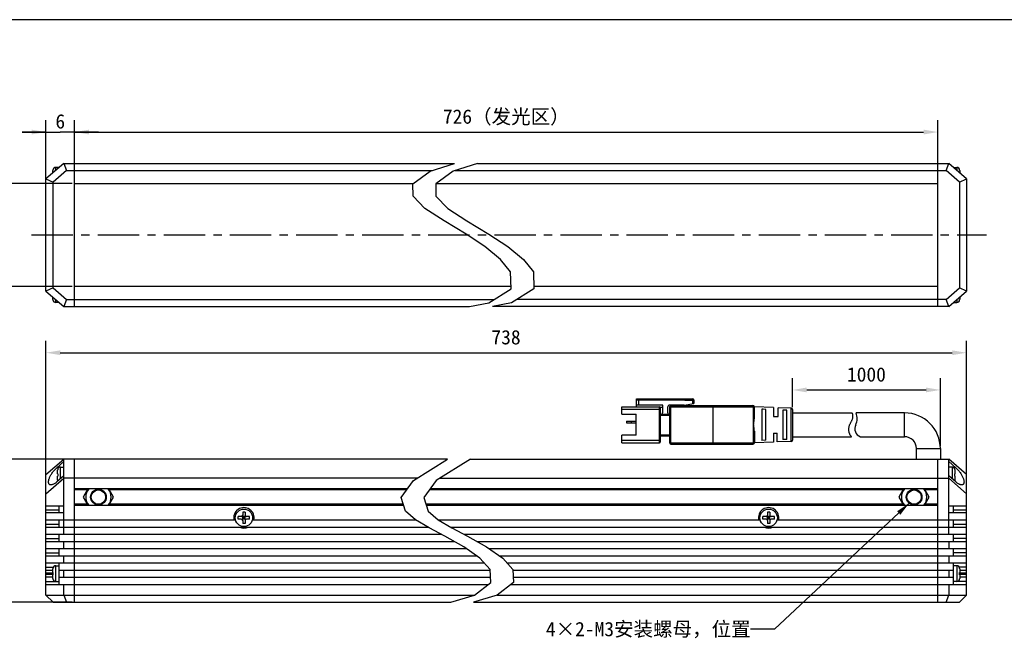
# Model space of a CAD drawing. Header units: millimetres. Extents: x -36 to 435, y 98 to 308.
# Tile 3 of 4: x 68 to 275, y 178 to 308. Entities that reach past the tile are written whole.
import ezdxf
from ezdxf.enums import TextEntityAlignment as Align

# ---------------------------------------------------------------- set-up
doc = ezdxf.new("R2010")
doc.units = ezdxf.units.MM
doc.header["$LTSCALE"] = 23.1
doc.header["$PDMODE"] = 3
doc.header["$PDSIZE"] = 8
doc.linetypes.add('CENTER', pattern=[0.6, 0.375, -0.075, 0.075, -0.075])
doc.layers.get('0').update_dxf_attribs({"linetype": 'CONTINUOUS'})
doc.layers.get('Defpoints').update_dxf_attribs({"linetype": 'CONTINUOUS'})
for name, color, linetype in [('00_COMPONENTS', 7, 'CONTINUOUS'), ('07_ALL_HOLES', 7, 'CONTINUOUS'), ('50_ALL_DETAILS', 7, 'CONTINUOUS'), ('51__DRAFT_DIMS', 7, 'CONTINUOUS'), ('_X2_56FE5C42_X0__01_528', 7, 'CONTINUOUS')]:
    doc.layers.add(name, color=color, linetype=linetype)
doc.styles.get("Standard").update_dxf_attribs({"font": 'simfang.ttf'})
doc.dimstyles.new('DIMSTYLE_1', dxfattribs={"dimtxt": 3, "dimasz": 3, "dimexe": 2.5, "dimexo": 0.5, "dimgap": 0.75, "dimtad": 1, "dimdsep": 46, "dimtxsty": 'STANDARD', "dimblk": '_FILLED', "dimblk1": '_FILLED', "dimblk2": '_FILLED', "dimcen": 0.09, "dimclrt": 3, "dimazin": 2, "dimtp": 0.5, "dimtm": 0.5, "dimtfac": 1, "dimtofl": 0, "dimtmove": 0, "dimatfit": 3, "dimldrblk": '_FILLED', "dimfxl": 1, "dimtolj": 1, "dimarcsym": 0})
doc.dimstyles.new('DIMSTYLE_2', dxfattribs={"dimtxt": 3, "dimasz": 3, "dimexe": 2.5, "dimexo": 0.5, "dimgap": 0.75, "dimtad": 1, "dimdsep": 46, "dimtxsty": 'STANDARD', "dimblk": '_FILLED', "dimblk1": '_FILLED', "dimblk2": '_FILLED', "dimcen": 0.09, "dimclrt": 3, "dimazin": 2, "dimtp": 0.3, "dimtm": 0.3, "dimtfac": 1, "dimtofl": 0, "dimtmove": 0, "dimatfit": 3, "dimldrblk": '_FILLED', "dimfxl": 1, "dimtolj": 1, "dimarcsym": 0})
doc.dimstyles.new('DIMSTYLE_3', dxfattribs={"dimtxt": 3, "dimasz": 3, "dimexe": 2.5, "dimexo": 0.5, "dimgap": 0.75, "dimtad": 1, "dimdsep": 46, "dimtxsty": 'STANDARD', "dimblk": '_FILLED', "dimblk1": '_FILLED', "dimblk2": '_FILLED', "dimcen": 0.09, "dimclrt": 3, "dimazin": 2, "dimtp": 0.2, "dimtm": 0.2, "dimtfac": 1, "dimtofl": 0, "dimtmove": 0, "dimatfit": 3, "dimldrblk": '_FILLED', "dimfxl": 1, "dimtolj": 1, "dimarcsym": 0})
doc.dimstyles.new('DIMSTYLE_4', dxfattribs={"dimtxt": 3, "dimasz": 3, "dimexe": 2.5, "dimexo": 0.5, "dimgap": 0.75, "dimtad": 1, "dimdsep": 46, "dimtxsty": 'STANDARD', "dimblk": '_FILLED', "dimblk1": '_FILLED', "dimblk2": '_FILLED', "dimcen": 0.09, "dimclrt": 3, "dimazin": 2, "dimtp": 0.1, "dimtm": 0.1, "dimtfac": 1, "dimtofl": 0, "dimtmove": 0, "dimatfit": 3, "dimldrblk": '_FILLED', "dimfxl": 1, "dimtolj": 1, "dimarcsym": 0})
doc.dimstyles.get("Standard").update_dxf_attribs({"dimtxt": 3, "dimasz": 3, "dimexe": 2.5, "dimexo": 0.5, "dimtad": 1, "dimdsep": 46, "dimtxsty": 'STANDARD', "dimblk": '_FILLED', "dimblk1": '_FILLED', "dimblk2": '_FILLED', "dimcen": 0.09, "dimclrt": 3, "dimazin": 2, "dimtol": 1, "dimtp": 0.01, "dimtm": 0.01, "dimtfac": 1, "dimtofl": 0, "dimtmove": 0, "dimatfit": 3, "dimldrblk": '_FILLED', "dimfxl": 1, "dimtolj": 1, "dimarcsym": 0})

# ---------------------------------------------------------------- blocks, each defined once
blk = doc.blocks.new('_FILLED')
at = {"color": 0, "linetype": 'ByBlock'}
blk.add_solid([(0, 0), (-1, 0.167), (-1, -0.167)], dxfattribs=at)
blk = doc.blocks.new('*D19')
at = {"layer": '51__DRAFT_DIMS', "color": 0, "lineweight": -2}
for p, q in [((73.67, 208.89), (73.67, 240.45)), ((266.68, 208.89), (266.68, 240.45)), ((76.67, 237.95), (263.68, 237.95))]:
    blk.add_line(p, q, dxfattribs=at)
at = {"layer": 'Defpoints', "color": 0}
for p in [(266.68, 237.95), (73.67, 208.39), (266.68, 208.39)]:
    blk.add_point(p, dxfattribs=at)
at = {"layer": '51__DRAFT_DIMS', "color": 0, "linetype": 'ByBlock', "lineweight": -2, "xscale": 3, "yscale": 3, "zscale": 3, "rotation": 180}
blk.add_blockref('_FILLED', (73.67, 237.95), dxfattribs=at)
at = {"layer": '51__DRAFT_DIMS', "color": 0, "linetype": 'ByBlock', "lineweight": -2, "xscale": 3, "yscale": 3, "zscale": 3}
blk.add_blockref('_FILLED', (266.68, 237.95), dxfattribs=at)
at = {"layer": '51__DRAFT_DIMS', "color": 3, "insert": (170.12, 242.7), "char_height": 3, "attachment_point": 2, "line_spacing_factor": 0.9}
blk.add_mtext('\\A1;738', dxfattribs=at)
blk = doc.blocks.new('*D20')
at = {"layer": '51__DRAFT_DIMS', "color": 0, "lineweight": -2}
for p, q in [((230.18, 226.55), (230.18, 232.65)), ((261.18, 218.34), (261.18, 232.65)), ((233.18, 230.15), (258.18, 230.15))]:
    blk.add_line(p, q, dxfattribs=at)
at = {"layer": 'Defpoints', "color": 0}
for p in [(261.18, 230.15), (230.18, 226.05), (261.18, 217.84)]:
    blk.add_point(p, dxfattribs=at)
at = {"layer": '51__DRAFT_DIMS', "color": 0, "linetype": 'ByBlock', "lineweight": -2, "xscale": 3, "yscale": 3, "zscale": 3, "rotation": 180}
blk.add_blockref('_FILLED', (230.18, 230.15), dxfattribs=at)
at = {"layer": '51__DRAFT_DIMS', "color": 0, "linetype": 'ByBlock', "lineweight": -2, "xscale": 3, "yscale": 3, "zscale": 3}
blk.add_blockref('_FILLED', (261.18, 230.15), dxfattribs=at)
at = {"layer": '51__DRAFT_DIMS', "color": 3, "insert": (245.68, 234.9), "char_height": 3, "attachment_point": 2, "line_spacing_factor": 0.9}
blk.add_mtext('\\A1;1000{}{{\\H0.7x;}{}}', dxfattribs=at)
blk = doc.blocks.new('*D3')
at = {"layer": '51__DRAFT_DIMS', "color": 0, "lineweight": -2}
for p, q in [((79.17, 273.44), (62.97, 273.44)), ((65.47, 270.44), (65.47, 254.84)), ((79.17, 251.84), (62.97, 251.84))]:
    blk.add_line(p, q, dxfattribs=at)
at = {"layer": 'Defpoints', "color": 0}
for p in [(79.67, 273.44), (65.47, 251.84), (79.67, 251.84)]:
    blk.add_point(p, dxfattribs=at)
at = {"layer": '51__DRAFT_DIMS', "color": 0, "linetype": 'ByBlock', "lineweight": -2, "xscale": 3, "yscale": 3, "zscale": 3}
for p, rotation in [((65.47, 273.44), 90), ((65.47, 251.84), 270)]:
    blk.add_blockref('_FILLED', p, dxfattribs=dict(at, rotation=rotation))
at = {"layer": '51__DRAFT_DIMS', "color": 3, "insert": (60.72, 262.64), "char_height": 3, "attachment_point": 2, "rotation": 90, "line_spacing_factor": 0.9}
blk.add_mtext('\\A1;\\A1;21.6（发光区）', dxfattribs=at)
blk = doc.blocks.new('*D17')
at = {"layer": '51__DRAFT_DIMS', "color": 0, "lineweight": -2}
for p, q in [((79.67, 276.64), (79.67, 286.71)), ((260.68, 276.64), (260.68, 286.71)), ((82.67, 284.21), (257.68, 284.21))]:
    blk.add_line(p, q, dxfattribs=at)
at = {"layer": 'Defpoints', "color": 0}
for p in [(260.68, 284.21), (79.67, 276.14), (260.68, 276.14)]:
    blk.add_point(p, dxfattribs=at)
at = {"layer": '51__DRAFT_DIMS', "color": 0, "linetype": 'ByBlock', "lineweight": -2, "xscale": 3, "yscale": 3, "zscale": 3, "rotation": 180}
blk.add_blockref('_FILLED', (79.67, 284.21), dxfattribs=at)
at = {"layer": '51__DRAFT_DIMS', "color": 0, "linetype": 'ByBlock', "lineweight": -2, "xscale": 3, "yscale": 3, "zscale": 3}
blk.add_blockref('_FILLED', (260.68, 284.21), dxfattribs=at)
at = {"layer": '51__DRAFT_DIMS', "color": 3, "insert": (170.17, 288.96), "char_height": 3, "attachment_point": 2, "line_spacing_factor": 0.9}
blk.add_mtext('\\A1;726（发光区）', dxfattribs=at)
blk = doc.blocks.new('*D5')
at = {"layer": '51__DRAFT_DIMS', "color": 4, "transparency": 16777216}
for p, q in [((79.17, 215.64), (59.45, 215.64)), ((61.95, 215.64), (61.95, 200.64)), ((61.95, 185.64), (61.95, 200.64)), ((79.17, 185.64), (59.45, 185.64))]:
    blk.add_line(p, q, dxfattribs=at)
at = {"layer": '51__DRAFT_DIMS', "color": 4, "transparency": 16777216, "xscale": 3, "yscale": 3, "zscale": 3}
for p, rotation in [((61.95, 215.64), 90), ((61.95, 185.64), 270)]:
    blk.add_blockref('_FILLED', p, dxfattribs=dict(at, rotation=rotation))
at = {"layer": '51__DRAFT_DIMS', "color": 3, "transparency": 16777216}
blk.add_text('30', height=3, rotation=90, dxfattribs=at).set_placement((61.2, 200.64), align=Align.CENTER)
blk = doc.blocks.new('*D11')
at = {"layer": '51__DRAFT_DIMS', "color": 4, "transparency": 16777216}
for p, q in [((73.67, 273.07), (73.67, 286.71)), ((79.67, 276.64), (79.67, 286.71)), ((73.67, 284.21), (68.67, 284.21)), ((68.67, 284.21), (76.67, 284.21)), ((84.67, 284.21), (76.67, 284.21)), ((79.67, 284.21), (84.67, 284.21))]:
    blk.add_line(p, q, dxfattribs=at)
at = {"layer": '51__DRAFT_DIMS', "color": 4, "transparency": 16777216, "xscale": 3, "yscale": 3, "zscale": 3}
blk.add_blockref('_FILLED', (73.67, 284.21), dxfattribs=at)
at = {"layer": '51__DRAFT_DIMS', "color": 4, "transparency": 16777216, "xscale": 3, "yscale": 3, "zscale": 3, "rotation": 180}
blk.add_blockref('_FILLED', (79.67, 284.21), dxfattribs=at)
at = {"layer": '51__DRAFT_DIMS', "color": 3, "transparency": 16777216}
blk.add_text('6', height=3, dxfattribs=at).set_placement((76.67, 284.96), align=Align.CENTER)

msp = doc.modelspace()

# ---------------------------------------------------------------- linework, layer by layer
at = {"color": 7}
msp.add_line((435.40218, 307.76534), (-35.82587, 307.76534), dxfattribs=at)
at = {"color": 4}
for p, q in [((154.22751, 275.98773), (159.33071, 277.64155)), ((164.11355, 277.64155), (159.01035, 275.98773)), ((150.60371, 273.36279), (154.22751, 275.98773)), ((159.01035, 275.98773), (155.38656, 273.36279)), ((150.63225, 270.74744), (150.60371, 273.36279)), ((155.38656, 273.36279), (155.41509, 270.74744)), ((153.12532, 268.20969), (150.63225, 270.74744)), ((155.41509, 270.74744), (157.90817, 268.20969)), ((157.12262, 265.58234), (153.12532, 268.20969)), ((157.90817, 268.20969), (161.90547, 265.58234)), ((161.73435, 262.81737), (157.12262, 265.58234)), ((161.90547, 265.58234), (166.51719, 262.81737)), ((165.70057, 260.19628), (161.73435, 262.81737)), ((166.51719, 262.81737), (170.48342, 260.19628)), ((168.97586, 257.52098), (165.70057, 260.19628)), ((170.48342, 260.19628), (173.7587, 257.52098)), ((171.09183, 254.8873), (168.97586, 257.52098)), ((173.7587, 257.52098), (175.87467, 254.8873)), ((171.16515, 251.37122), (171.09183, 254.8873)), ((175.87467, 254.8873), (175.94799, 251.37122)), ((166.49886, 248.4219), (171.16515, 251.37122)), ((175.94799, 251.37122), (171.28171, 248.4219)), ((162.48708, 247.64155), (166.49886, 248.4219)), ((171.28171, 248.4219), (167.26993, 247.64155)), ((150.71483, 211.17161), (157.87689, 215.64164)), ((162.65973, 215.64164), (155.49768, 211.17161)), ((148.12481, 207.62198), (150.71483, 211.17161)), ((155.49768, 211.17161), (152.90765, 207.62198)), ((149.03291, 204.72167), (148.12481, 207.62198)), ((152.90765, 207.62198), (153.81576, 204.72167)), ((151.12911, 202.93743), (149.03291, 204.72167)), ((153.81576, 204.72167), (155.91195, 202.93743)), ((154.00154, 201.2255), (151.12911, 202.93743)), ((155.91195, 202.93743), (158.78439, 201.2255)), ((157.28018, 199.48783), (154.00154, 201.2255)), ((158.78439, 201.2255), (162.06303, 199.48783)), ((161.25675, 197.25415), (157.28018, 199.48783)), ((162.06303, 199.48783), (166.03959, 197.25415)), ((164.64311, 194.90594), (161.25675, 197.25415)), ((166.03959, 197.25415), (169.42596, 194.90594)), ((166.79627, 192.50937), (164.64311, 194.90594)), ((169.42596, 194.90594), (171.57911, 192.50937)), ((166.90117, 189.7574), (166.79627, 192.50937)), ((171.57911, 192.50937), (171.68401, 189.7574)), ((163.48167, 187.13253), (166.90117, 189.7574)), ((171.68401, 189.7574), (168.26451, 187.13253)), ((158.53445, 185.64164), (163.48167, 187.13253)), ((168.26451, 187.13253), (163.31729, 185.64164))]:
    msp.add_line(p, q, dxfattribs=at)
at = {"layer": '00_COMPONENTS', "color": 7}
for p, q in [((77.41608, 277.64155), (73.66608, 274.39155)), ((76.41608, 276.79155), (75.71608, 276.79155)), ((76.41608, 276.77488), (76.41608, 276.79155)), ((77.41608, 277.64155), (77.97563, 276.14155)), ((77.41608, 277.64155), (159.33071, 277.64155)), ((79.66608, 247.64155), (79.66608, 277.64155)), ((164.11355, 277.64155), (262.93168, 277.64155)), ((260.68168, 247.64155), (260.68168, 277.64155)), ((262.37213, 276.14155), (262.93168, 277.64155)), ((266.68168, 274.39155), (262.93168, 277.64155)), ((263.93168, 276.79155), (264.63168, 276.79155)), ((263.93168, 276.79155), (263.93168, 276.77488)), ((75.11608, 275.64822), (75.11608, 276.16136)), ((75.11814, 276.24119), (75.12107, 276.24067)), ((77.97563, 276.14155), (75.16608, 273.70661)), ((77.97563, 276.14155), (154.70215, 276.14155)), ((159.48499, 276.14155), (262.37213, 276.14155)), ((265.18168, 273.70661), (262.37213, 276.14155)), ((265.22669, 276.24067), (265.2296, 276.24119)), ((265.23168, 276.16136), (265.23168, 275.64822)), ((73.66608, 250.89155), (73.66608, 274.39155)), ((73.66608, 274.39155), (75.16608, 273.70661)), ((75.16608, 251.57649), (75.16608, 273.70661)), ((79.66608, 273.44155), (150.71244, 273.44155)), ((155.49529, 273.44155), (260.68168, 273.44155)), ((265.18168, 273.70661), (266.68168, 274.39155)), ((265.18168, 273.70661), (265.18168, 251.57649)), ((266.68168, 274.39155), (266.68168, 250.89155)), ((75.16608, 251.57649), (73.66608, 250.89155)), ((73.66608, 250.89155), (77.41608, 247.64155)), ((75.16608, 251.57649), (77.97563, 249.14155)), ((171.15534, 251.84155), (79.66608, 251.84155)), ((260.68168, 251.84155), (175.93818, 251.84155)), ((262.37213, 249.14155), (265.18168, 251.57649)), ((262.93168, 247.64155), (266.68168, 250.89155)), ((266.68168, 250.89155), (265.18168, 251.57649)), ((75.11608, 249.12175), (75.11608, 249.63488)), ((75.12107, 249.04243), (75.11816, 249.04192)), ((76.41608, 248.49155), (75.71608, 248.49155)), ((76.41608, 248.49155), (76.41608, 248.50822)), ((77.97563, 249.14155), (77.41608, 247.64155)), ((77.97563, 249.14155), (167.63746, 249.14155)), ((262.37213, 249.14155), (172.4203, 249.14155)), ((262.93168, 247.64155), (262.37213, 249.14155)), ((263.93168, 248.50822), (263.93168, 248.49155)), ((263.93168, 248.49155), (264.63168, 248.49155)), ((265.22962, 249.04191), (265.22669, 249.04243)), ((265.23168, 249.63488), (265.23168, 249.12175)), ((77.41608, 247.64155), (162.48708, 247.64155)), ((262.93168, 247.64155), (167.26993, 247.64155)), ((253.68168, 225.34164), (243.52468, 225.34164)), ((244.40747, 220.34164), (253.68168, 220.34164)), ((256.18168, 215.64164), (256.18168, 217.84164)), ((261.18168, 217.84164), (261.18168, 215.64164)), ((73.66608, 212.39164), (77.41608, 215.64164)), ((75.91608, 213.82656), (77.41608, 215.12656)), ((77.41608, 199.89164), (77.41608, 215.64164)), ((157.87689, 215.64164), (77.41608, 215.64164)), ((79.66608, 185.64164), (79.66608, 215.64164)), ((162.65973, 215.64164), (262.93168, 215.64164)), ((260.68168, 185.64164), (260.68168, 215.64164)), ((266.68168, 212.39164), (262.93168, 215.64164)), ((262.93168, 199.89164), (262.93168, 215.64164)), ((262.93168, 215.12656), (264.43168, 213.82656)), ((76.11608, 212.59164), (76.11608, 213.36144)), ((76.11814, 213.44127), (76.12107, 213.44076)), ((76.71608, 213.99164), (77.41608, 213.99164)), ((263.63168, 213.99164), (262.93168, 213.99164)), ((264.22669, 213.44076), (264.22962, 213.44127)), ((264.22669, 213.44076), (264.22821, 213.4277)), ((264.22821, 213.4277), (264.22945, 213.41458)), ((264.22945, 213.41458), (264.23042, 213.40139)), ((264.23042, 213.40139), (264.23112, 213.38814)), ((264.23112, 213.38814), (264.23153, 213.37482)), ((264.23153, 213.37482), (264.23168, 213.36144)), ((264.23168, 213.36144), (264.23168, 212.59164)), ((73.66608, 187.14164), (73.66608, 212.39164)), ((73.66608, 208.39164), (77.41608, 211.64164)), ((77.41608, 212.15671), (75.91608, 210.85671)), ((76.11608, 212.59164), (76.12107, 212.59164)), ((76.11608, 211.32183), (76.11608, 212.09164)), ((76.12107, 212.09164), (76.11608, 212.09164)), ((76.12107, 211.24252), (76.11814, 211.242)), ((151.46793, 211.64164), (77.41608, 211.64164)), ((156.25077, 211.64164), (262.93168, 211.64164)), ((264.43168, 210.85671), (262.93168, 212.15671)), ((266.68168, 208.39164), (262.93168, 211.64164)), ((264.22669, 212.59164), (264.23168, 212.59164)), ((264.23168, 212.09164), (264.22669, 212.09164)), ((264.22822, 211.25566), (264.22669, 211.24252)), ((264.22962, 211.242), (264.22669, 211.24252)), ((264.22946, 211.26883), (264.22822, 211.25566)), ((264.23043, 211.28204), (264.22946, 211.26883)), ((264.23112, 211.29527), (264.23043, 211.28204)), ((264.23154, 211.30854), (264.23112, 211.29527)), ((264.23168, 211.32183), (264.23154, 211.30854)), ((264.23168, 212.09164), (264.23168, 211.32183)), ((266.68168, 187.14164), (266.68168, 212.39164)), ((149.41606, 209.39164), (79.66608, 209.39164)), ((82.47219, 209.39164), (81.49068, 207.69161)), ((87.84148, 207.69161), (86.85997, 209.39164)), ((260.68168, 209.39164), (154.1989, 209.39164)), ((253.48779, 209.39164), (252.50628, 207.69161)), ((258.85708, 207.69161), (257.87557, 209.39164)), ((81.49068, 207.69161), (82.47216, 205.99164)), ((86.86, 205.99164), (87.84148, 207.69161)), ((252.50628, 207.69161), (253.48776, 205.99164)), ((257.8756, 205.99164), (258.85708, 207.69161)), ((73.66608, 205.89164), (77.41608, 205.89164)), ((77.41608, 204.39164), (73.66608, 204.39164)), ((76.41608, 204.39164), (76.41608, 205.89164)), ((79.66608, 205.99164), (148.63528, 205.99164)), ((114.91608, 204.54164), (114.91608, 203.89164)), ((115.41608, 204.54164), (114.91608, 204.54164)), ((115.41608, 204.54164), (115.41608, 203.89164)), ((153.41812, 205.99164), (260.68168, 205.99164)), ((225.43168, 204.54164), (224.93168, 204.54164)), ((224.93168, 204.54164), (224.93168, 203.89164)), ((225.43168, 204.54164), (225.43168, 203.89164)), ((262.93168, 205.89164), (266.68168, 205.89164)), ((266.68168, 204.39164), (262.93168, 204.39164)), ((263.93168, 204.39164), (263.93168, 205.89164)), ((73.66608, 202.89164), (113.40984, 202.89164)), ((76.41608, 201.39164), (76.41608, 202.89164)), ((113.96608, 203.09164), (113.96608, 203.59164)), ((114.61608, 203.59164), (113.96608, 203.59164)), ((114.61608, 203.09164), (113.96608, 203.09164)), ((115.50395, 203.00377), (114.82821, 203.67951)), ((114.82821, 203.00377), (115.50395, 203.67951)), ((114.91608, 203.09164), (114.91608, 203.59164)), ((115.41608, 203.59164), (114.91608, 203.59164)), ((115.41608, 203.34164), (114.91608, 203.34164)), ((115.41608, 203.09164), (114.91608, 203.09164)), ((114.91608, 202.79164), (114.91608, 202.14164)), ((115.16608, 203.59164), (115.16608, 203.09164)), ((115.41608, 203.09164), (115.41608, 203.59164)), ((115.41608, 202.79164), (115.41608, 202.14164)), ((116.36608, 203.59164), (115.71608, 203.59164)), ((116.36608, 203.09164), (115.71608, 203.09164)), ((116.36608, 203.09164), (116.36608, 203.59164)), ((116.92232, 202.89164), (151.20595, 202.89164)), ((155.98879, 202.89164), (223.42544, 202.89164)), ((224.63168, 203.59164), (223.98168, 203.59164)), ((223.98168, 203.09164), (223.98168, 203.59164)), ((224.63168, 203.09164), (223.98168, 203.09164)), ((225.51955, 203.00377), (224.84381, 203.67951)), ((224.84381, 203.00377), (225.51955, 203.67951)), ((225.43168, 203.59164), (224.93168, 203.59164)), ((224.93168, 203.09164), (224.93168, 203.59164)), ((225.43168, 203.34164), (224.93168, 203.34164)), ((225.43168, 203.09164), (224.93168, 203.09164)), ((224.93168, 202.79164), (224.93168, 202.14164)), ((225.18168, 203.59164), (225.18168, 203.09164)), ((225.43168, 203.09164), (225.43168, 203.59164)), ((225.43168, 202.79164), (225.43168, 202.14164)), ((226.38168, 203.59164), (225.73168, 203.59164)), ((226.38168, 203.09164), (225.73168, 203.09164)), ((226.38168, 203.09164), (226.38168, 203.59164)), ((226.93792, 202.89164), (266.68168, 202.89164)), ((263.93168, 201.39164), (263.93168, 202.89164)), ((73.66608, 201.39164), (153.72279, 201.39164)), ((115.41608, 202.14164), (114.91608, 202.14164)), ((158.50563, 201.39164), (266.68168, 201.39164)), ((225.43168, 202.14164), (224.93168, 202.14164)), ((73.66608, 199.89164), (156.51828, 199.89164)), ((73.66608, 198.39164), (159.23171, 198.39164)), ((76.41608, 198.39164), (76.41608, 199.89164)), ((77.41608, 196.89164), (77.41608, 198.39164)), ((161.30112, 199.89164), (266.68168, 199.89164)), ((164.01455, 198.39164), (266.68168, 198.39164)), ((262.93168, 198.39164), (262.93168, 196.89164)), ((263.93168, 198.39164), (263.93168, 199.89164)), ((73.66608, 196.89164), (161.77953, 196.89164)), ((76.41608, 195.39164), (76.41608, 196.89164)), ((166.56237, 196.89164), (266.68168, 196.89164)), ((263.93168, 195.39164), (263.93168, 196.89164)), ((73.66608, 195.39164), (163.94268, 195.39164)), ((77.41608, 193.89164), (77.41608, 195.39164)), ((168.72553, 195.39164), (266.68168, 195.39164)), ((262.93168, 195.39164), (262.93168, 193.89164)), ((73.66608, 193.89164), (165.55439, 193.89164)), ((73.66608, 192.39164), (75.11608, 192.39164)), ((75.11608, 191.89164), (75.11608, 192.66144)), ((75.11814, 192.74127), (75.12107, 192.74076)), ((75.71608, 193.29164), (76.41608, 193.29164)), ((76.41608, 189.39164), (76.41608, 193.89164)), ((76.41608, 192.39164), (166.80076, 192.39164)), ((77.41608, 190.89164), (77.41608, 192.39164)), ((170.33724, 193.89164), (266.68168, 193.89164)), ((171.5836, 192.39164), (263.93168, 192.39164)), ((262.93168, 192.39164), (262.93168, 190.89164)), ((263.93168, 189.39164), (263.93168, 193.89164)), ((264.63168, 193.29164), (263.93168, 193.29164)), ((265.22669, 192.74076), (265.22962, 192.74127)), ((265.22669, 192.74076), (265.22821, 192.7277)), ((265.22821, 192.7277), (265.22945, 192.71458)), ((265.22945, 192.71458), (265.23042, 192.70139)), ((265.23042, 192.70139), (265.23112, 192.68814)), ((265.23112, 192.68814), (265.23153, 192.67482)), ((265.23153, 192.67482), (265.23168, 192.66144)), ((265.23168, 192.66144), (265.23168, 191.89164)), ((265.23168, 192.39164), (266.68168, 192.39164)), ((75.11608, 190.89164), (73.66608, 190.89164)), ((75.11608, 191.89164), (75.12107, 191.89164)), ((75.11608, 190.62183), (75.11608, 191.39164)), ((75.12107, 191.39164), (75.11608, 191.39164)), ((75.12107, 190.54252), (75.11814, 190.542)), ((75.71608, 189.99164), (76.41608, 189.99164)), ((76.41608, 190.89164), (166.85793, 190.89164)), ((171.64078, 190.89164), (263.93168, 190.89164)), ((264.63168, 189.99164), (263.93168, 189.99164)), ((265.22669, 191.89164), (265.23168, 191.89164)), ((265.23168, 191.39164), (265.22669, 191.39164)), ((265.22822, 190.55566), (265.22669, 190.54252)), ((265.22962, 190.542), (265.22669, 190.54252)), ((265.22946, 190.56883), (265.22822, 190.55566)), ((265.23043, 190.58204), (265.22946, 190.56883)), ((265.23112, 190.59527), (265.23043, 190.58204)), ((265.23154, 190.60854), (265.23112, 190.59527)), ((265.23168, 190.62183), (265.23154, 190.60854)), ((265.23168, 191.39164), (265.23168, 190.62183)), ((266.68168, 190.89164), (265.23168, 190.89164)), ((73.66608, 189.39164), (166.42467, 189.39164)), ((77.41608, 187.14164), (77.41608, 189.39164)), ((171.20752, 189.39164), (266.68168, 189.39164)), ((262.93168, 189.39164), (262.93168, 187.14164)), ((73.66608, 187.14164), (75.16608, 185.64164)), ((73.66608, 187.14164), (163.49353, 187.14164)), ((77.41608, 187.14164), (77.97563, 185.64164)), ((168.27638, 187.14164), (266.68168, 187.14164)), ((262.37213, 185.64164), (262.93168, 187.14164)), ((265.18168, 185.64164), (266.68168, 187.14164)), ((75.16608, 185.64164), (158.53445, 185.64164)), ((163.31729, 185.64164), (265.18168, 185.64164))]:
    msp.add_line(p, q, dxfattribs=at)
at = {"layer": '00_COMPONENTS', "color": 4}
for p, q in [((75.71608, 276.16822), (75.71608, 276.79155)), ((264.63168, 276.79155), (264.63168, 276.16822)), ((75.71608, 248.49155), (75.71608, 249.11488)), ((264.63168, 249.11488), (264.63168, 248.49155)), ((253.68168, 220.34164), (253.68168, 225.34164)), ((256.18168, 217.84164), (261.18168, 217.84164)), ((76.30571, 213.82656), (75.91608, 213.82656)), ((76.71608, 211.55005), (76.71608, 213.99164)), ((263.63168, 213.99164), (263.63168, 211.55005)), ((264.43168, 213.82656), (264.04205, 213.82656)), ((82.35672, 209.19164), (79.66608, 209.19164)), ((149.27012, 209.19164), (86.97544, 209.19164)), ((253.37232, 209.19164), (154.05297, 209.19164)), ((260.68168, 209.19164), (257.99104, 209.19164)), ((76.41608, 204.97742), (73.66608, 204.97742)), ((82.35669, 206.19164), (79.66608, 206.19164)), ((148.57266, 206.19164), (86.97547, 206.19164)), ((253.37229, 206.19164), (153.3555, 206.19164)), ((260.68168, 206.19164), (257.99107, 206.19164)), ((266.68168, 204.97742), (263.93168, 204.97742)), ((76.41608, 201.97742), (73.66608, 201.97742)), ((266.68168, 201.97742), (263.93168, 201.97742)), ((73.66608, 198.97742), (76.41608, 198.97742)), ((266.68168, 198.97742), (263.93168, 198.97742)), ((73.66608, 195.97742), (76.41608, 195.97742)), ((266.68168, 195.97742), (263.93168, 195.97742)), ((73.66608, 192.97742), (75.18984, 192.97742)), ((75.71608, 189.99164), (75.71608, 193.29164)), ((264.63168, 193.29164), (264.63168, 189.99164)), ((266.68168, 192.97742), (265.15792, 192.97742)), ((73.66608, 191.84356), (75.11999, 191.84356)), ((75.11999, 191.43971), (73.66608, 191.43971)), ((73.66608, 189.97742), (76.41608, 189.97742)), ((266.68168, 189.97742), (263.93168, 189.97742)), ((265.22777, 191.84356), (266.68168, 191.84356)), ((266.68168, 191.43971), (265.22777, 191.43971))]:
    msp.add_line(p, q, dxfattribs=at)
at = {"layer": '00_COMPONENTS', "color": 7}
for points in [[(75.12107, 276.24067), (75.11955, 276.22761), (75.11831, 276.21449), (75.11734, 276.2013), (75.11665, 276.18805), (75.11623, 276.17474), (75.11608, 276.16136)], [(265.23168, 276.16136), (265.23154, 276.17465), (265.23112, 276.18792), (265.23043, 276.20115), (265.22946, 276.21436), (265.22822, 276.22753), (265.22669, 276.24067)], [(75.11608, 249.12175), (75.11622, 249.10845), (75.11664, 249.09519), (75.11733, 249.08195), (75.1183, 249.06875), (75.11955, 249.05557), (75.12107, 249.04243)], [(265.22669, 249.04243), (265.22821, 249.05549), (265.22945, 249.06861), (265.23042, 249.0818), (265.23112, 249.09505), (265.23153, 249.10837), (265.23168, 249.12175)], [(74.70449, 210.24152), (74.63442, 210.24564), (74.55912, 210.25899), (74.49178, 210.28157), (74.43219, 210.31343), (74.37979, 210.35274), (74.33461, 210.39931), (74.29662, 210.45334), (74.26518, 210.51353), (74.24022, 210.57967), (74.22182, 210.65198), (74.20959, 210.72975), (74.2034, 210.81284), (74.20339, 210.90139), (74.20955, 210.99518), (74.22175, 211.09413), (74.24013, 211.19832), (74.26506, 211.30771), (74.29647, 211.42237), (74.33444, 211.54224), (74.3796, 211.66712), (74.43196, 211.79722), (74.49151, 211.93234), (74.55883, 212.07164), (74.63411, 212.21551), (74.71715, 212.36355), (74.80793, 212.51378), (74.90687, 212.66666), (75.01356, 212.82172), (75.12677, 212.97554), (75.24702, 213.12845), (75.37379, 213.28013), (75.50435, 213.42622), (75.6378, 213.56526), (75.77505, 213.69871), (75.91608, 213.82656)], [(76.12107, 213.44076), (76.11955, 213.4277), (76.11831, 213.41458), (76.11734, 213.40139), (76.11665, 213.38814), (76.11623, 213.37482), (76.11608, 213.36144)], [(264.43168, 213.82656), (264.57272, 213.69871), (264.70996, 213.56526), (264.84341, 213.42622), (264.97397, 213.28013), (265.10074, 213.12845), (265.22099, 212.97554), (265.3342, 212.82172), (265.44089, 212.66666), (265.53983, 212.51378), (265.63062, 212.36355), (265.71365, 212.21551), (265.78893, 212.07164), (265.85625, 211.93234), (265.9158, 211.79722), (265.96817, 211.66712), (266.01332, 211.54224), (266.05129, 211.42237), (266.0827, 211.30771), (266.10763, 211.19832), (266.12601, 211.09413), (266.13822, 210.99518), (266.14438, 210.90139), (266.14436, 210.81284), (266.13818, 210.72976), (266.12594, 210.65198), (266.10754, 210.57968), (266.08258, 210.51353), (266.05114, 210.45334), (266.01315, 210.39931), (265.96797, 210.35274), (265.91557, 210.31343), (265.85599, 210.28157), (265.78864, 210.25899), (265.71334, 210.24564), (265.64327, 210.24152)], [(75.91608, 210.85671), (75.7751, 210.74015), (75.63791, 210.63574), (75.5045, 210.54349), (75.37399, 210.46328), (75.24726, 210.39523), (75.12705, 210.33971), (75.01387, 210.29729), (74.9072, 210.2674), (74.80827, 210.24875), (74.71748, 210.24157), (74.70449, 210.24152)], [(76.11608, 211.32183), (76.11622, 211.30854), (76.11664, 211.29527), (76.11733, 211.28204), (76.1183, 211.26883), (76.11955, 211.25566), (76.12107, 211.24252)], [(76.12107, 212.59164), (76.12011, 212.55009), (76.11934, 212.50849), (76.11876, 212.46685), (76.11837, 212.42516), (76.11816, 212.38342), (76.11816, 212.29993)], [(76.11816, 212.29993), (76.11836, 212.25824), (76.11876, 212.21657), (76.11934, 212.17491), (76.12011, 212.13327), (76.12107, 212.09164)], [(264.2296, 212.38341), (264.2294, 212.42514), (264.229, 212.46682), (264.22842, 212.50847), (264.22765, 212.55007), (264.22669, 212.59164)], [(264.22669, 212.09164), (264.22765, 212.13326), (264.22842, 212.1749), (264.229, 212.21656), (264.2294, 212.25823), (264.2296, 212.29993), (264.2296, 212.38341)], [(265.64327, 210.24152), (265.63029, 210.24157), (265.53949, 210.24875), (265.44056, 210.2674), (265.3339, 210.29729), (265.22071, 210.33971), (265.1005, 210.39523), (264.97378, 210.46328), (264.84326, 210.54349), (264.70986, 210.63574), (264.57266, 210.74015), (264.43168, 210.85671)], [(75.12107, 192.74076), (75.11955, 192.7277), (75.11831, 192.71458), (75.11734, 192.70139), (75.11665, 192.68814), (75.11623, 192.67482), (75.11608, 192.66144)], [(75.11608, 190.62183), (75.11622, 190.60854), (75.11664, 190.59527), (75.11733, 190.58204), (75.1183, 190.56883), (75.11955, 190.55566), (75.12107, 190.54252)], [(75.12107, 191.89164), (75.12011, 191.85009), (75.11934, 191.80849), (75.11876, 191.76685), (75.11837, 191.72516), (75.11816, 191.68342), (75.11816, 191.59993)], [(75.11816, 191.59993), (75.11836, 191.55824), (75.11876, 191.51657), (75.11934, 191.47491), (75.12011, 191.43327), (75.12107, 191.39164)], [(265.2296, 191.68341), (265.2294, 191.72514), (265.229, 191.76682), (265.22842, 191.80847), (265.22765, 191.85007), (265.22669, 191.89164)], [(265.22669, 191.39164), (265.22765, 191.43326), (265.22842, 191.4749), (265.229, 191.51656), (265.2294, 191.55823), (265.2296, 191.59993), (265.2296, 191.68341)]]:
    msp.add_lwpolyline(points, dxfattribs=at)
for centre, radius in [((84.66608, 207.69161), 1.65), ((84.66608, 207.69161), 1.5), ((255.68168, 207.69161), 1.65), ((255.68168, 207.69161), 1.5), ((115.16608, 203.34164), 1.825), ((225.18168, 203.34164), 1.825)]:
    msp.add_circle(centre, radius, dxfattribs=at)
for centre, radius, start, end in [((75.71608, 276.19155), 0.6, 90, 175.2545596), ((264.63168, 276.19155), 0.6, 4.7454404, 90), ((75.71608, 249.09155), 0.6, 184.7454404, 270), ((264.63168, 249.09155), 0.6, 270, 355.2545596), ((240.75191, 224.19632), 3, 333.1562327, 22.4436174), ((253.68168, 217.84164), 7.5, 0, 90), ((245.03467, 222.02883), 1.8, 153.1562327, 249.6078352), ((253.68168, 217.84164), 2.5, 0, 90), ((76.71608, 213.39164), 0.6, 90, 175.2545596), ((263.63168, 213.39164), 0.6, 4.7454404, 90), ((76.71608, 211.29164), 0.6, 184.7454404, 201.8797858), ((263.63168, 211.29164), 0.6, 338.1202142, 355.2545596), ((84.66608, 207.69161), 2.65578, 140.1845643, 219.8141529), ((84.66608, 207.69161), 2.65578, 320.1858471, 39.8154357), ((255.68168, 207.69161), 2.65578, 140.1845643, 219.8141529), ((255.68168, 207.69161), 2.65578, 320.1858471, 39.8154357), ((115.16608, 203.34164), 2.15, 347.9185301, 192.0814699), ((225.18168, 203.34164), 2.15, 347.9185301, 192.0814699), ((114.61608, 203.89164), 0.3, 270, 360), ((114.61608, 202.79164), 0.3, 0, 90), ((115.71608, 203.89164), 0.3, 180, 270), ((115.71608, 202.79164), 0.3, 90, 180), ((224.63168, 203.89164), 0.3, 270, 360), ((224.63168, 202.79164), 0.3, 0, 90), ((225.73168, 203.89164), 0.3, 180, 270), ((225.73168, 202.79164), 0.3, 90, 180), ((115.16608, 203.34164), 2.15, 245.0908473, 294.9091527), ((225.18168, 203.34164), 2.15, 245.0908473, 294.9091527), ((75.71608, 192.69164), 0.6, 90, 175.2545596), ((264.63168, 192.69164), 0.6, 4.7454404, 90), ((75.71608, 190.59164), 0.6, 184.7454404, 270), ((264.63168, 190.59164), 0.6, 270, 355.2545596)]:
    msp.add_arc(centre, radius, start, end, dxfattribs=at)
at = {"layer": '07_ALL_HOLES', "color": 1, "linetype": 'CENTER'}
msp.add_line((70.66608, 262.64155), (270.85515, 262.64155), dxfattribs=at)
at = {"layer": '_X2_56FE5C42_X0__01_528', "color": 7}
for p, q in [((197.48168, 226.59164), (197.48168, 228.29164)), ((197.48168, 228.29164), (209.28168, 228.29164)), ((197.48168, 228.09164), (207.88168, 228.09164)), ((207.48168, 226.99164), (209.48168, 227.29164)), ((207.58168, 227.99164), (208.48168, 228.29164)), ((209.48168, 228.09164), (209.48168, 227.29164)), ((194.38168, 225.04164), (194.38168, 226.59164)), ((194.38168, 226.59164), (202.28168, 226.59164)), ((194.38168, 225.04164), (197.38168, 225.04164)), ((197.38168, 220.64164), (197.38168, 225.04164)), ((202.98168, 226.99164), (197.48168, 226.99164)), ((202.98168, 226.49164), (202.4547, 226.49164)), ((202.48168, 219.29164), (202.48168, 226.39164)), ((202.98168, 225.49164), (202.98168, 226.99164)), ((203.98168, 226.49164), (203.98168, 225.49164)), ((207.48168, 226.99164), (204.48168, 226.99164)), ((204.48168, 218.99164), (204.48168, 226.69164)), ((204.68168, 226.89164), (221.88168, 226.89164)), ((222.18168, 224.19491), (222.18168, 226.59164)), ((226.18168, 226.46664), (222.18168, 226.59164)), ((223.78168, 226.10162), (223.78168, 219.58165)), ((224.04685, 226.0923), (223.78169, 226.10162)), ((224.58169, 226.07308), (224.04685, 226.0923)), ((224.58168, 219.61006), (224.58168, 226.07308)), ((226.18168, 226.46664), (226.18168, 224.59191)), ((227.18168, 224.59177), (227.18168, 226.43539)), ((229.89105, 226.35072), (227.18168, 226.43539)), ((228.18168, 225.94469), (228.18168, 219.73859)), ((228.9813, 225.91581), (228.18168, 225.94469)), ((228.98129, 219.76731), (228.98129, 225.91581)), ((230.18168, 226.05086), (230.18168, 219.63241)), ((230.18168, 225.34164), (242.67451, 225.34164)), ((195.38168, 223.59164), (195.38168, 223.29164)), ((195.38168, 223.59164), (197.38168, 223.59164)), ((195.38168, 223.29164), (197.38168, 223.29164)), ((196.38168, 223.59164), (196.38168, 223.29164)), ((204.48168, 224.99164), (202.48168, 224.99164)), ((226.18169, 224.59164), (227.18169, 224.59164)), ((222.18168, 221.48834), (222.18168, 219.09164)), ((226.18168, 221.09164), (226.18168, 219.21664)), ((226.18168, 221.09164), (226.98168, 221.09164)), ((226.98168, 219.24164), (226.98168, 221.09164)), ((194.38168, 219.09164), (194.38168, 220.64164)), ((197.38168, 220.64164), (194.38168, 220.64164)), ((194.38168, 219.09164), (202.28168, 219.09164)), ((204.48168, 220.49164), (202.48168, 220.49164)), ((226.18168, 219.21664), (222.18168, 219.09164)), ((224.58168, 219.61006), (223.78168, 219.58165)), ((229.89105, 219.33256), (226.98168, 219.24164)), ((228.98129, 219.76731), (228.18168, 219.73859)), ((230.18168, 220.34164), (242.57294, 220.34164)), ((204.68168, 218.79164), (221.88168, 218.79164))]:
    msp.add_line(p, q, dxfattribs=at)
at = {"layer": '_X2_56FE5C42_X0__01_528', "color": 4}
for p, q in [((197.48168, 228.19164), (208.18168, 228.19164)), ((197.98168, 226.99164), (197.98168, 228.09164)), ((207.58168, 227.99164), (209.48168, 227.99164)), ((209.28168, 227.26164), (209.28168, 228.29164)), ((194.38168, 226.09164), (202.48168, 226.09164)), ((202.28168, 219.09164), (202.28168, 226.59164)), ((204.48168, 226.59164), (222.18168, 226.59164)), ((204.68168, 218.79164), (204.68168, 226.89164)), ((213.45601, 226.89164), (213.45601, 218.79164)), ((213.50698, 226.59164), (213.50698, 219.09164)), ((221.93265, 226.59164), (221.93265, 219.09164)), ((229.89105, 219.33256), (229.89105, 226.35072)), ((204.48168, 224.79164), (202.48168, 224.79164)), ((194.38168, 219.59164), (202.48168, 219.59164)), ((204.48168, 220.69164), (202.48168, 220.69164)), ((204.48168, 219.09164), (222.18168, 219.09164))]:
    msp.add_line(p, q, dxfattribs=at)
for points in [[(213.50698, 226.59164), (213.50653, 226.63137), (213.50519, 226.67046), (213.50297, 226.70821), (213.4999, 226.74414), (213.49604, 226.77737), (213.49151, 226.80687), (213.4865, 226.83203), (213.48106, 226.85291), (213.4752, 226.86956), (213.46899, 226.88174), (213.46256, 226.88915), (213.45601, 226.89164)], [(221.88168, 226.89164), (221.88702, 226.88998), (221.89232, 226.88503), (221.8975, 226.87683), (221.90251, 226.86545), (221.9073, 226.85101), (221.91179, 226.83371), (221.91593, 226.8138), (221.9197, 226.79148), (221.92304, 226.76699), (221.92593, 226.74055), (221.92833, 226.7125), (221.93022, 226.68324), (221.93157, 226.65313), (221.93238, 226.62249), (221.93265, 226.59164)], [(213.45601, 218.79164), (213.46269, 218.79423), (213.46925, 218.80193), (213.47556, 218.8146), (213.48153, 218.83196), (213.48705, 218.85371), (213.49205, 218.8795), (213.49643, 218.90889), (213.50013, 218.9414), (213.50308, 218.97652), (213.50523, 219.0137), (213.50654, 219.0523), (213.50698, 219.09164)], [(221.93265, 219.09164), (221.93221, 219.05231), (221.9309, 219.01372), (221.92875, 218.97651), (221.92579, 218.94133), (221.92209, 218.90876), (221.91769, 218.87932), (221.91268, 218.85352), (221.90715, 218.83178), (221.90118, 218.81446), (221.89487, 218.80186), (221.88834, 218.79421), (221.88168, 218.79164)]]:
    msp.add_lwpolyline(points, dxfattribs=at)
at = {"layer": '_X2_56FE5C42_X0__01_528', "color": 7}
for points in [[(242.57294, 220.34164), (242.56666, 220.34647), (242.5518, 220.3612), (242.52834, 220.38614), (242.49437, 220.4219), (242.4518, 220.46854), (242.4064, 220.52469), (242.35829, 220.58936), (242.30735, 220.66217), (242.25894, 220.74151), (242.21402, 220.82655), (242.17163, 220.91633), (242.13422, 221.00854), (242.10293, 221.10057), (242.07663, 221.19286), (242.0544, 221.28792), (242.03599, 221.38539), (242.02165, 221.48484), (242.01121, 221.58954), (242.00419, 221.70105), (242.00106, 221.81773), (242.00307, 221.93809), (242.01048, 222.06241), (242.02303, 222.18988), (242.04119, 222.3172), (242.06556, 222.44402), (242.09554, 222.56987), (242.12975, 222.69105), (242.16761, 222.80387), (242.20969, 222.9114), (242.25639, 223.02007), (242.3093, 223.13222), (242.36683, 223.24504), (242.42452, 223.35728), (242.48209, 223.4684), (242.53982, 223.57845), (242.59405, 223.68715), (242.64409, 223.79409), (242.69064, 223.89921), (242.73206, 224.00262), (242.768, 224.10322), (242.79881, 224.20165), (242.82402, 224.30036), (242.84382, 224.39878), (242.85801, 224.49635), (242.86553, 224.59486), (242.86568, 224.69436), (242.85915, 224.79234), (242.84697, 224.88641), (242.82775, 224.97566), (242.80288, 225.05845), (242.77754, 225.13206), (242.75169, 225.19576), (242.72536, 225.24882), (242.70395, 225.28985), (242.68923, 225.31875), (242.67942, 225.33595), (242.67451, 225.34164)], [(222.03612, 222.84164), (222.04368, 222.98993), (222.05684, 223.13904), (222.07493, 223.28897), (222.09745, 223.44012), (222.12196, 223.59209), (222.14478, 223.74367), (222.16362, 223.89447), (222.17674, 224.04488), (222.18168, 224.19491)], [(222.11787, 222.12169), (222.08602, 222.32288), (222.07184, 222.41787), (222.05927, 222.50998), (222.04914, 222.59849), (222.04188, 222.68315), (222.03751, 222.7642), (222.03612, 222.84164)], [(222.18168, 221.48834), (222.18024, 221.56641), (222.17599, 221.64878), (222.16903, 221.73547), (222.15933, 221.82733), (222.14712, 221.92349), (222.13319, 222.02139), (222.11787, 222.12169)]]:
    msp.add_lwpolyline(points, dxfattribs=at)
for centre, radius, start, end in [((209.28168, 228.09164), 0.2, 0, 89.9999993), ((202.28168, 226.39164), 0.2, 0.0000002, 89.9999992), ((202.48168, 225.49164), 0.5, 270.0000003, 359.9999997), ((204.48168, 226.49164), 0.5, 90, 180), ((204.48168, 225.49164), 0.5, 180.0000002, 270), ((204.68168, 226.69164), 0.2, 90, 179.9999993), ((221.88168, 226.59164), 0.3, 0.0000002, 89.9999999), ((229.88168, 226.05087), 0.3, 0.023181, 88.1820546), ((202.28168, 219.29164), 0.2, 270.0000001, 0.0001294), ((204.68168, 218.99164), 0.2, 180.0000001, 270), ((221.88168, 219.09164), 0.3, 270, 359.9999992), ((229.88168, 219.63241), 0.3, 271.7900492, 359.9492092)]:
    msp.add_arc(centre, radius, start, end, dxfattribs=at)

# ---------------------------------------------------------------- texts
at = {"layer": '50_ALL_DETAILS', "color": 3}
msp.add_text('4×2-M3安装螺母，位置', height=3, dxfattribs=at).set_placement((221.4121, 178.5263), align=Align.RIGHT)

# ---------------------------------------------------------------- dimensions: what is measured, and where the dimension line sits
at = {"layer": '51__DRAFT_DIMS', "color": 4}
for base, p1, p2, text, picture, middle in [((260.68168, 284.21216), (79.66608, 276.14155), (260.68168, 276.14155), '726（发光区）', '*D17', (170.17388, 284.21216)), ((266.68168, 237.94905), (73.66608, 208.39164), (266.68168, 208.39164), '738', '*D19', (170.11528, 237.94905))]:
    dim = msp.add_linear_dim(base=base, p1=p1, p2=p2, text=text, dimstyle='DIMSTYLE_1', override={"dimtxsty": 'STANDARD'}, dxfattribs=at)
    dim.commit()
    dim.dimension.update_dxf_attribs({"geometry": picture, "text_midpoint": middle, "dimtype": 160})
for base, p1, p2, angle, dimstyle, picture, middle in [((73.66608, 284.21216), (79.66608, 276.14155), (73.66608, 272.57098), 180, 'DIMSTYLE_4', '*D11', (76.63679, 284.21216)), ((61.94924, 185.64164), (79.66608, 215.64164), (79.66608, 185.64164), 270, 'DIMSTYLE_3', '*D5', (61.94924, 200.63285))]:
    dim = msp.add_linear_dim(base=base, p1=p1, p2=p2, angle=angle, dimstyle=dimstyle, dxfattribs=at)
    dim.commit()
    dim.dimension.update_dxf_attribs({"geometry": picture, "text_midpoint": middle, "dimtype": 160})
dim = msp.add_linear_dim(base=(65.47245, 251.84155), p1=(79.66608, 273.44155), p2=(79.66608, 251.84155), angle=270, text='\\A1;<>（发光区）', dimstyle='DIMSTYLE_3', override={"dimtxsty": 'STANDARD'}, dxfattribs=at)
dim.commit()
dim.dimension.update_dxf_attribs({"geometry": '*D3', "text_midpoint": (65.47245, 262.64155), "dimtype": 160})
dim = msp.add_linear_dim(base=(261.18168, 230.14926), p1=(230.18168, 226.05098), p2=(261.18168, 217.84164), text='1000{}{{\\H0.7x;}{}}', dimstyle='DIMSTYLE_2', override={"dimdec": 4}, dxfattribs=at)
dim.commit()
dim.dimension.update_dxf_attribs({"geometry": '*D20', "text_midpoint": (245.68168, 232.89926)})

# ---------------------------------------------------------------- leaders
at = {"layer": '50_ALL_DETAILS', "color": 4}
msp.add_leader([(254.64337, 206.40929), (226.4121, 180.0263), (221.4121, 180.0263)], dimstyle='STANDARD', override={"dimtad": 0}, dxfattribs=at)

doc.saveas('drawing.dxf')
